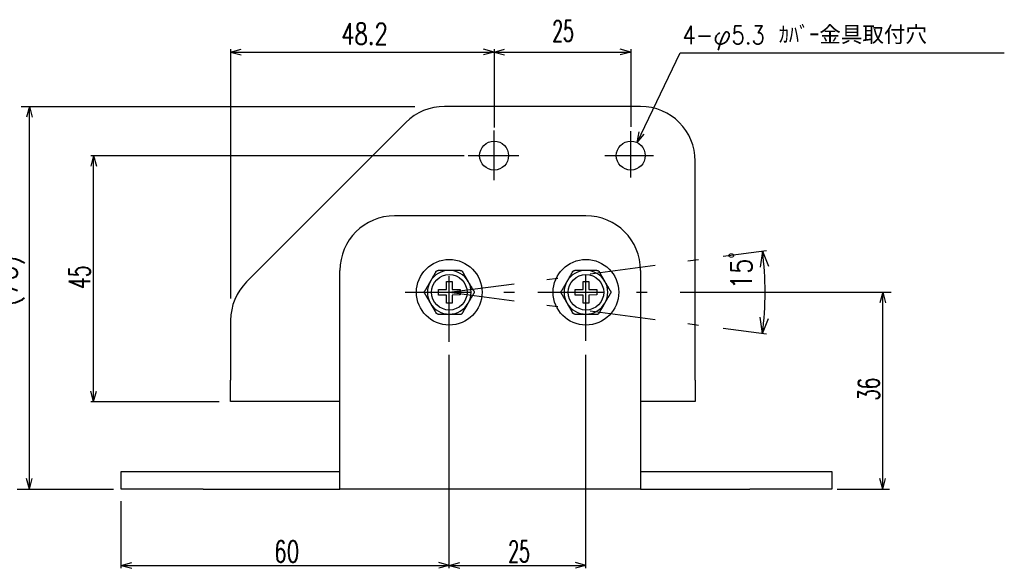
# Model space of a CAD drawing. Extents: x 168 to 527, y 104 to 394.
# Tile 3 of 3: x 347 to 527, y 104 to 204. Entities that reach past the tile are written whole.
import ezdxf
from ezdxf.enums import TextEntityAlignment as Align

# ---------------------------------------------------------------- set-up
doc = ezdxf.new("R2010")
doc.units = 0
doc.header["$LTSCALE"] = 2
doc.header["$MEASUREMENT"] = 0
doc.linetypes.add('CENTER', pattern=[13, 6, -3, 1, -3])
doc.layers.add('0一般図-0通り芯', color=7, linetype='CONTINUOUS')
doc.layers.add('0一般図-1躯体', color=7, linetype='CONTINUOUS')
doc.styles.get("Standard").update_dxf_attribs({"font": 'txt.shx', "bigfont": 'extfont.shx'})

msp = doc.modelspace()

# ---------------------------------------------------------------- linework, layer by layer
at = {"layer": '0一般図-0通り芯', "color": 7, "linetype": 'CONTINUOUS'}
for p, q in [((460.49, 188.31), (424.63, 188.31)), ((417.56, 185.38), (388.42, 156.24)), ((470.49, 138.25), (470.49, 178.31)), ((450.49, 168.31), (415.49, 168.31)), ((405.49, 122.25), (405.49, 158.31)), ((460.49, 158.31), (460.49, 122.25)), ((424.99, 156.31), (425.99, 156.31)), ((424.99, 154.81), (424.99, 156.31)), ((425.99, 156.31), (425.99, 154.81)), ((449.99, 156.31), (450.99, 156.31)), ((449.99, 154.81), (449.99, 156.31)), ((450.99, 156.31), (450.99, 154.81)), ((423.49, 154.81), (424.99, 154.81)), ((423.49, 153.81), (423.49, 154.81)), ((424.99, 153.81), (423.49, 153.81)), ((424.99, 152.31), (424.99, 153.81)), ((425.99, 154.81), (427.49, 154.82)), ((427.49, 153.82), (425.99, 153.81)), ((425.99, 153.81), (425.99, 152.31)), ((427.49, 154.82), (427.49, 153.82)), ((448.49, 154.81), (449.99, 154.81)), ((448.49, 153.81), (448.49, 154.81)), ((449.99, 153.81), (448.49, 153.81)), ((449.99, 152.31), (449.99, 153.81)), ((450.99, 154.81), (452.49, 154.82)), ((452.49, 153.82), (450.99, 153.81)), ((450.99, 153.81), (450.99, 152.31)), ((452.49, 154.82), (452.49, 153.82)), ((425.99, 152.31), (424.99, 152.31)), ((450.99, 152.31), (449.99, 152.31)), ((385.49, 149.17), (385.49, 138.25)), ((385.49, 134.31), (385.49, 138.25)), ((470.49, 138.25), (470.49, 134.31)), ((405.49, 134.31), (385.49, 134.31)), ((470.49, 134.31), (460.49, 134.31)), ((365.49, 118.31), (365.49, 121.51)), ((365.49, 121.51), (380.49, 121.51)), ((380.49, 121.51), (405.49, 121.51)), ((460.49, 122.25), (460.49, 118.31)), ((460.49, 121.51), (480.49, 121.51)), ((480.49, 121.51), (495.49, 121.51)), ((380.49, 118.31), (365.49, 118.31)), ((380.49, 118.31), (405.49, 118.31)), ((460.49, 118.31), (480.49, 118.31))]:
    msp.add_line(p, q, dxfattribs=at)
at = {"layer": '0一般図-0通り芯', "color": 4, "linetype": 'CENTER'}
for p, q in [((433.69, 174.84), (433.69, 183.89)), ((458.69, 175.33), (458.69, 183.81)), ((428.95, 179.31), (438.24, 179.31)), ((453.95, 179.31), (462.84, 179.31)), ((425.49, 145.25), (425.49, 162.67)), ((450.49, 145.45), (450.49, 161.75))]:
    msp.add_line(p, q, dxfattribs=at)
at = {"layer": '0一般図-0通り芯', "color": 7, "linetype": 'CONTINUOUS'}
for points in [[(423.03, 158.06), (423, 158.01), (422.99, 157.99), (422.98, 157.97), (422.96, 157.94), (422.94, 157.91), (422.92, 157.87), (422.89, 157.82), (422.87, 157.78), (422.84, 157.73), (422.81, 157.67), (422.77, 157.61), (422.73, 157.55), (422.7, 157.48), (422.66, 157.41), (422.62, 157.34), (422.57, 157.27), (422.53, 157.2), (422.49, 157.12), (422.45, 157.05), (422.41, 156.98), (422.37, 156.91), (422.33, 156.84), (422.29, 156.78), (422.25, 156.71), (422.22, 156.66), (422.19, 156.6), (422.16, 156.55), (422.14, 156.51), (422.11, 156.47), (422.09, 156.44), (422.08, 156.41), (422.06, 156.38), (422.02, 156.31)], [(423.03, 158.06), (423.03, 158.07), (423.04, 158.07), (423.04, 158.07), (423.04, 158.08), (423.05, 158.08), (423.05, 158.09), (423.05, 158.09), (423.06, 158.1), (423.06, 158.11), (423.07, 158.12), (423.08, 158.13), (423.08, 158.13), (423.09, 158.14), (423.1, 158.15), (423.11, 158.16), (423.12, 158.17), (423.13, 158.19), (423.14, 158.2), (423.15, 158.21), (423.17, 158.22), (423.18, 158.23), (423.2, 158.24), (423.22, 158.25), (423.23, 158.25), (423.25, 158.26), (423.26, 158.27), (423.28, 158.28), (423.29, 158.28), (423.31, 158.29), (423.32, 158.29), (423.34, 158.3), (423.35, 158.3), (423.36, 158.3), (423.37, 158.3), (423.38, 158.31), (423.39, 158.31), (423.4, 158.31), (423.41, 158.31), (423.42, 158.31), (423.43, 158.31), (423.43, 158.31), (423.44, 158.31), (423.44, 158.31), (423.45, 158.31), (423.45, 158.31), (423.45, 158.31), (423.46, 158.31), (423.46, 158.31), (423.46, 158.31)], [(425.48, 158.31), (425.43, 158.31), (425.4, 158.31), (425.37, 158.31), (425.34, 158.31), (425.3, 158.31), (425.25, 158.31), (425.2, 158.31), (425.15, 158.31), (425.09, 158.31), (425.02, 158.31), (424.95, 158.31), (424.88, 158.31), (424.8, 158.31), (424.72, 158.31), (424.63, 158.31), (424.55, 158.31), (424.47, 158.31), (424.38, 158.31), (424.3, 158.31), (424.22, 158.31), (424.14, 158.31), (424.06, 158.31), (423.99, 158.31), (423.92, 158.31), (423.85, 158.31), (423.79, 158.31), (423.74, 158.31), (423.69, 158.31), (423.64, 158.31), (423.6, 158.31), (423.57, 158.31), (423.54, 158.31), (423.46, 158.31)], [(427.5, 158.32), (427.45, 158.32), (427.43, 158.32), (427.4, 158.32), (427.36, 158.32), (427.33, 158.32), (427.28, 158.32), (427.23, 158.32), (427.18, 158.32), (427.12, 158.32), (427.05, 158.32), (426.98, 158.32), (426.91, 158.31), (426.83, 158.31), (426.76, 158.31), (426.67, 158.31), (426.59, 158.31), (426.51, 158.31), (426.42, 158.31), (426.34, 158.31), (426.26, 158.31), (426.18, 158.31), (426.1, 158.31), (426.02, 158.31), (425.95, 158.31), (425.88, 158.31), (425.82, 158.31), (425.77, 158.31), (425.71, 158.31), (425.67, 158.31), (425.63, 158.31), (425.59, 158.31), (425.56, 158.31), (425.48, 158.31)], [(427.5, 158.32), (427.51, 158.32), (427.52, 158.31), (427.52, 158.31), (427.53, 158.31), (427.53, 158.31), (427.54, 158.31), (427.55, 158.31), (427.55, 158.31), (427.56, 158.31), (427.57, 158.31), (427.58, 158.31), (427.59, 158.31), (427.61, 158.31), (427.62, 158.3), (427.63, 158.3), (427.65, 158.3), (427.66, 158.29), (427.68, 158.29), (427.69, 158.28), (427.71, 158.27), (427.73, 158.27), (427.74, 158.26), (427.76, 158.25), (427.77, 158.24), (427.79, 158.23), (427.8, 158.22), (427.81, 158.21), (427.83, 158.2), (427.84, 158.19), (427.85, 158.18), (427.86, 158.17), (427.87, 158.16), (427.88, 158.15), (427.89, 158.14), (427.89, 158.13), (427.9, 158.12), (427.9, 158.12), (427.91, 158.11), (427.91, 158.1), (427.92, 158.1), (427.92, 158.09), (427.92, 158.09), (427.93, 158.08), (427.93, 158.08), (427.93, 158.08), (427.93, 158.07), (427.93, 158.07), (427.93, 158.07), (427.94, 158.07)], [(428.95, 156.32), (428.92, 156.37), (428.91, 156.39), (428.9, 156.41), (428.88, 156.44), (428.86, 156.48), (428.84, 156.52), (428.81, 156.56), (428.78, 156.61), (428.75, 156.66), (428.72, 156.72), (428.68, 156.78), (428.65, 156.84), (428.61, 156.91), (428.57, 156.98), (428.52, 157.05), (428.48, 157.13), (428.44, 157.2), (428.4, 157.27), (428.36, 157.34), (428.32, 157.41), (428.28, 157.48), (428.24, 157.55), (428.2, 157.61), (428.17, 157.67), (428.13, 157.73), (428.1, 157.78), (428.08, 157.83), (428.05, 157.87), (428.03, 157.91), (428.01, 157.94), (427.99, 157.97), (427.98, 158), (427.94, 158.07)], [(448.03, 158.06), (448, 158.01), (447.99, 157.99), (447.98, 157.97), (447.96, 157.94), (447.94, 157.91), (447.92, 157.87), (447.89, 157.82), (447.87, 157.78), (447.84, 157.73), (447.81, 157.67), (447.77, 157.61), (447.73, 157.55), (447.7, 157.48), (447.66, 157.41), (447.62, 157.34), (447.57, 157.27), (447.53, 157.2), (447.49, 157.12), (447.45, 157.05), (447.41, 156.98), (447.37, 156.91), (447.33, 156.84), (447.29, 156.78), (447.25, 156.71), (447.22, 156.66), (447.19, 156.6), (447.16, 156.55), (447.14, 156.51), (447.11, 156.47), (447.09, 156.44), (447.08, 156.41), (447.06, 156.38), (447.02, 156.31)], [(448.03, 158.06), (448.03, 158.07), (448.04, 158.07), (448.04, 158.07), (448.04, 158.08), (448.05, 158.08), (448.05, 158.09), (448.05, 158.09), (448.06, 158.1), (448.06, 158.11), (448.07, 158.12), (448.08, 158.13), (448.08, 158.13), (448.09, 158.14), (448.1, 158.15), (448.11, 158.16), (448.12, 158.17), (448.13, 158.19), (448.14, 158.2), (448.15, 158.21), (448.17, 158.22), (448.18, 158.23), (448.2, 158.24), (448.22, 158.25), (448.23, 158.25), (448.25, 158.26), (448.26, 158.27), (448.28, 158.28), (448.29, 158.28), (448.31, 158.29), (448.32, 158.29), (448.34, 158.3), (448.35, 158.3), (448.36, 158.3), (448.37, 158.3), (448.38, 158.31), (448.39, 158.31), (448.4, 158.31), (448.41, 158.31), (448.42, 158.31), (448.43, 158.31), (448.43, 158.31), (448.44, 158.31), (448.44, 158.31), (448.45, 158.31), (448.45, 158.31), (448.45, 158.31), (448.46, 158.31), (448.46, 158.31), (448.46, 158.31)], [(450.48, 158.31), (450.43, 158.31), (450.4, 158.31), (450.37, 158.31), (450.34, 158.31), (450.3, 158.31), (450.25, 158.31), (450.2, 158.31), (450.15, 158.31), (450.09, 158.31), (450.02, 158.31), (449.95, 158.31), (449.88, 158.31), (449.8, 158.31), (449.72, 158.31), (449.63, 158.31), (449.55, 158.31), (449.47, 158.31), (449.38, 158.31), (449.3, 158.31), (449.22, 158.31), (449.14, 158.31), (449.06, 158.31), (448.99, 158.31), (448.92, 158.31), (448.85, 158.31), (448.79, 158.31), (448.74, 158.31), (448.69, 158.31), (448.64, 158.31), (448.6, 158.31), (448.57, 158.31), (448.54, 158.31), (448.46, 158.31)], [(452.5, 158.32), (452.45, 158.32), (452.43, 158.32), (452.4, 158.32), (452.36, 158.32), (452.33, 158.32), (452.28, 158.32), (452.23, 158.32), (452.18, 158.32), (452.12, 158.32), (452.05, 158.32), (451.98, 158.32), (451.91, 158.31), (451.83, 158.31), (451.76, 158.31), (451.67, 158.31), (451.59, 158.31), (451.51, 158.31), (451.42, 158.31), (451.34, 158.31), (451.26, 158.31), (451.18, 158.31), (451.1, 158.31), (451.02, 158.31), (450.95, 158.31), (450.88, 158.31), (450.82, 158.31), (450.77, 158.31), (450.71, 158.31), (450.67, 158.31), (450.63, 158.31), (450.59, 158.31), (450.56, 158.31), (450.48, 158.31)], [(452.5, 158.32), (452.51, 158.32), (452.52, 158.31), (452.52, 158.31), (452.53, 158.31), (452.53, 158.31), (452.54, 158.31), (452.55, 158.31), (452.55, 158.31), (452.56, 158.31), (452.57, 158.31), (452.58, 158.31), (452.59, 158.31), (452.61, 158.31), (452.62, 158.3), (452.63, 158.3), (452.65, 158.3), (452.66, 158.29), (452.68, 158.29), (452.69, 158.28), (452.71, 158.27), (452.73, 158.27), (452.74, 158.26), (452.76, 158.25), (452.77, 158.24), (452.79, 158.23), (452.8, 158.22), (452.81, 158.21), (452.83, 158.2), (452.84, 158.19), (452.85, 158.18), (452.86, 158.17), (452.87, 158.16), (452.88, 158.15), (452.89, 158.14), (452.89, 158.13), (452.9, 158.12), (452.9, 158.12), (452.91, 158.11), (452.91, 158.1), (452.92, 158.1), (452.92, 158.09), (452.92, 158.09), (452.93, 158.08), (452.93, 158.08), (452.93, 158.08), (452.93, 158.07), (452.93, 158.07), (452.93, 158.07), (452.94, 158.07)], [(453.95, 156.32), (453.92, 156.37), (453.91, 156.39), (453.9, 156.41), (453.88, 156.44), (453.86, 156.48), (453.84, 156.52), (453.81, 156.56), (453.78, 156.61), (453.75, 156.66), (453.72, 156.72), (453.68, 156.78), (453.65, 156.84), (453.61, 156.91), (453.57, 156.98), (453.52, 157.05), (453.48, 157.13), (453.44, 157.2), (453.4, 157.27), (453.36, 157.34), (453.32, 157.41), (453.28, 157.48), (453.24, 157.55), (453.2, 157.61), (453.17, 157.67), (453.13, 157.73), (453.1, 157.78), (453.08, 157.83), (453.05, 157.87), (453.03, 157.91), (453.01, 157.94), (452.99, 157.97), (452.98, 158), (452.94, 158.07)], [(422.02, 156.31), (421.99, 156.26), (421.98, 156.24), (421.97, 156.21), (421.95, 156.18), (421.93, 156.15), (421.91, 156.11), (421.88, 156.07), (421.85, 156.02), (421.82, 155.97), (421.79, 155.91), (421.76, 155.85), (421.72, 155.78), (421.68, 155.71), (421.64, 155.64), (421.6, 155.57), (421.56, 155.5), (421.51, 155.43), (421.47, 155.35), (421.43, 155.28), (421.39, 155.21), (421.35, 155.14), (421.31, 155.08), (421.28, 155.01), (421.24, 154.95), (421.21, 154.9), (421.18, 154.84), (421.15, 154.8), (421.13, 154.75), (421.1, 154.71), (421.08, 154.68), (421.07, 154.65), (421.05, 154.63), (421.01, 154.56)], [(429.96, 154.57), (429.93, 154.62), (429.92, 154.64), (429.91, 154.66), (429.89, 154.69), (429.87, 154.72), (429.85, 154.76), (429.83, 154.8), (429.8, 154.85), (429.77, 154.9), (429.74, 154.96), (429.7, 155.02), (429.67, 155.08), (429.63, 155.15), (429.59, 155.22), (429.55, 155.29), (429.5, 155.36), (429.46, 155.43), (429.42, 155.5), (429.38, 155.58), (429.34, 155.65), (429.3, 155.72), (429.26, 155.79), (429.22, 155.85), (429.18, 155.91), (429.15, 155.97), (429.12, 156.02), (429.09, 156.07), (429.07, 156.12), (429.04, 156.16), (429.02, 156.19), (429.01, 156.22), (428.99, 156.25), (428.95, 156.32)], [(447.02, 156.31), (446.99, 156.26), (446.98, 156.24), (446.97, 156.21), (446.95, 156.18), (446.93, 156.15), (446.91, 156.11), (446.88, 156.07), (446.85, 156.02), (446.82, 155.97), (446.79, 155.91), (446.76, 155.85), (446.72, 155.78), (446.68, 155.71), (446.64, 155.64), (446.6, 155.57), (446.56, 155.5), (446.51, 155.43), (446.47, 155.35), (446.43, 155.28), (446.39, 155.21), (446.35, 155.14), (446.31, 155.08), (446.28, 155.01), (446.24, 154.95), (446.21, 154.9), (446.18, 154.84), (446.15, 154.8), (446.13, 154.75), (446.1, 154.71), (446.08, 154.68), (446.07, 154.65), (446.05, 154.63), (446.01, 154.56)], [(454.96, 154.57), (454.93, 154.62), (454.92, 154.64), (454.91, 154.66), (454.89, 154.69), (454.87, 154.72), (454.85, 154.76), (454.83, 154.8), (454.8, 154.85), (454.77, 154.9), (454.74, 154.96), (454.7, 155.02), (454.67, 155.08), (454.63, 155.15), (454.59, 155.22), (454.55, 155.29), (454.5, 155.36), (454.46, 155.43), (454.42, 155.5), (454.38, 155.58), (454.34, 155.65), (454.3, 155.72), (454.26, 155.79), (454.22, 155.85), (454.18, 155.91), (454.15, 155.97), (454.12, 156.02), (454.09, 156.07), (454.07, 156.12), (454.04, 156.16), (454.02, 156.19), (454.01, 156.22), (453.99, 156.25), (453.95, 156.32)], [(421.01, 154.06), (421.01, 154.07), (421.01, 154.07), (421.01, 154.07), (421, 154.08), (421, 154.08), (421, 154.09), (421, 154.1), (420.99, 154.1), (420.99, 154.11), (420.98, 154.12), (420.98, 154.13), (420.98, 154.14), (420.97, 154.15), (420.97, 154.16), (420.96, 154.18), (420.96, 154.19), (420.96, 154.21), (420.95, 154.22), (420.95, 154.24), (420.95, 154.26), (420.95, 154.27), (420.95, 154.29), (420.95, 154.31), (420.95, 154.33), (420.95, 154.35), (420.95, 154.36), (420.95, 154.38), (420.95, 154.4), (420.96, 154.41), (420.96, 154.43), (420.96, 154.44), (420.97, 154.45), (420.97, 154.46), (420.97, 154.48), (420.98, 154.49), (420.98, 154.5), (420.99, 154.5), (420.99, 154.51), (420.99, 154.52), (421, 154.53), (421, 154.53), (421, 154.54), (421, 154.54), (421.01, 154.54), (421.01, 154.55), (421.01, 154.55), (421.01, 154.55), (421.01, 154.55), (421.01, 154.56)], [(421.01, 154.06), (421.04, 154.01), (421.05, 153.99), (421.07, 153.97), (421.08, 153.94), (421.1, 153.9), (421.13, 153.86), (421.15, 153.82), (421.18, 153.78), (421.21, 153.72), (421.24, 153.67), (421.27, 153.61), (421.31, 153.54), (421.35, 153.48), (421.39, 153.41), (421.43, 153.34), (421.47, 153.27), (421.51, 153.19), (421.56, 153.12), (421.6, 153.05), (421.64, 152.98), (421.68, 152.91), (421.72, 152.84), (421.76, 152.77), (421.79, 152.71), (421.83, 152.66), (421.86, 152.6), (421.89, 152.55), (421.91, 152.51), (421.93, 152.47), (421.95, 152.44), (421.97, 152.4), (421.99, 152.38), (422.03, 152.31)], [(428.95, 152.32), (428.98, 152.37), (428.99, 152.39), (429.01, 152.41), (429.03, 152.44), (429.05, 152.48), (429.07, 152.52), (429.09, 152.56), (429.12, 152.61), (429.15, 152.66), (429.19, 152.72), (429.22, 152.78), (429.26, 152.84), (429.3, 152.91), (429.34, 152.98), (429.38, 153.05), (429.42, 153.13), (429.46, 153.2), (429.5, 153.27), (429.55, 153.34), (429.59, 153.42), (429.63, 153.48), (429.66, 153.55), (429.7, 153.61), (429.74, 153.67), (429.77, 153.73), (429.8, 153.78), (429.83, 153.83), (429.85, 153.87), (429.87, 153.91), (429.89, 153.95), (429.91, 153.97), (429.92, 154), (429.96, 154.07)], [(429.96, 154.57), (429.97, 154.56), (429.97, 154.56), (429.97, 154.55), (429.97, 154.55), (429.97, 154.54), (429.98, 154.54), (429.98, 154.53), (429.98, 154.52), (429.99, 154.52), (429.99, 154.51), (430, 154.5), (430, 154.49), (430.01, 154.47), (430.01, 154.46), (430.01, 154.45), (430.02, 154.44), (430.02, 154.42), (430.02, 154.4), (430.03, 154.39), (430.03, 154.37), (430.03, 154.35), (430.03, 154.33), (430.03, 154.32), (430.03, 154.3), (430.03, 154.28), (430.03, 154.26), (430.03, 154.25), (430.02, 154.23), (430.02, 154.21), (430.02, 154.2), (430.01, 154.19), (430.01, 154.17), (430.01, 154.16), (430, 154.15), (430, 154.14), (429.99, 154.13), (429.99, 154.12), (429.99, 154.11), (429.98, 154.11), (429.98, 154.1), (429.98, 154.1), (429.97, 154.09), (429.97, 154.09), (429.97, 154.08), (429.97, 154.08), (429.97, 154.08), (429.97, 154.08), (429.97, 154.07), (429.96, 154.07)], [(446.01, 154.06), (446.01, 154.07), (446.01, 154.07), (446.01, 154.07), (446, 154.08), (446, 154.08), (446, 154.09), (446, 154.1), (445.99, 154.1), (445.99, 154.11), (445.98, 154.12), (445.98, 154.13), (445.98, 154.14), (445.97, 154.15), (445.97, 154.16), (445.96, 154.18), (445.96, 154.19), (445.96, 154.21), (445.95, 154.22), (445.95, 154.24), (445.95, 154.26), (445.95, 154.27), (445.95, 154.29), (445.95, 154.31), (445.95, 154.33), (445.95, 154.35), (445.95, 154.36), (445.95, 154.38), (445.95, 154.4), (445.96, 154.41), (445.96, 154.43), (445.96, 154.44), (445.97, 154.45), (445.97, 154.46), (445.97, 154.48), (445.98, 154.49), (445.98, 154.5), (445.99, 154.5), (445.99, 154.51), (445.99, 154.52), (446, 154.53), (446, 154.53), (446, 154.54), (446, 154.54), (446.01, 154.54), (446.01, 154.55), (446.01, 154.55), (446.01, 154.55), (446.01, 154.55), (446.01, 154.56)], [(446.01, 154.06), (446.04, 154.01), (446.05, 153.99), (446.07, 153.97), (446.08, 153.94), (446.1, 153.9), (446.13, 153.86), (446.15, 153.82), (446.18, 153.78), (446.21, 153.72), (446.24, 153.67), (446.27, 153.61), (446.31, 153.54), (446.35, 153.48), (446.39, 153.41), (446.43, 153.34), (446.47, 153.27), (446.51, 153.19), (446.56, 153.12), (446.6, 153.05), (446.64, 152.98), (446.68, 152.91), (446.72, 152.84), (446.76, 152.77), (446.79, 152.71), (446.83, 152.66), (446.86, 152.6), (446.89, 152.55), (446.91, 152.51), (446.93, 152.47), (446.95, 152.44), (446.97, 152.4), (446.99, 152.38), (447.03, 152.31)], [(453.95, 152.32), (453.98, 152.37), (453.99, 152.39), (454.01, 152.41), (454.03, 152.44), (454.05, 152.48), (454.07, 152.52), (454.09, 152.56), (454.12, 152.61), (454.15, 152.66), (454.19, 152.72), (454.22, 152.78), (454.26, 152.84), (454.3, 152.91), (454.34, 152.98), (454.38, 153.05), (454.42, 153.13), (454.46, 153.2), (454.5, 153.27), (454.55, 153.34), (454.59, 153.42), (454.63, 153.48), (454.66, 153.55), (454.7, 153.61), (454.74, 153.67), (454.77, 153.73), (454.8, 153.78), (454.83, 153.83), (454.85, 153.87), (454.87, 153.91), (454.89, 153.95), (454.91, 153.97), (454.92, 154), (454.96, 154.07)], [(454.96, 154.57), (454.97, 154.56), (454.97, 154.56), (454.97, 154.55), (454.97, 154.55), (454.97, 154.54), (454.98, 154.54), (454.98, 154.53), (454.98, 154.52), (454.99, 154.52), (454.99, 154.51), (455, 154.5), (455, 154.49), (455.01, 154.47), (455.01, 154.46), (455.01, 154.45), (455.02, 154.44), (455.02, 154.42), (455.02, 154.4), (455.03, 154.39), (455.03, 154.37), (455.03, 154.35), (455.03, 154.33), (455.03, 154.32), (455.03, 154.3), (455.03, 154.28), (455.03, 154.26), (455.03, 154.25), (455.02, 154.23), (455.02, 154.21), (455.02, 154.2), (455.01, 154.19), (455.01, 154.17), (455.01, 154.16), (455, 154.15), (455, 154.14), (454.99, 154.13), (454.99, 154.12), (454.99, 154.11), (454.98, 154.11), (454.98, 154.1), (454.98, 154.1), (454.97, 154.09), (454.97, 154.09), (454.97, 154.08), (454.97, 154.08), (454.97, 154.08), (454.97, 154.08), (454.97, 154.07), (454.96, 154.07)], [(422.03, 152.31), (422.05, 152.26), (422.07, 152.24), (422.08, 152.21), (422.1, 152.18), (422.12, 152.15), (422.14, 152.11), (422.17, 152.07), (422.19, 152.02), (422.22, 151.97), (422.26, 151.91), (422.29, 151.85), (422.33, 151.78), (422.37, 151.71), (422.41, 151.65), (422.45, 151.57), (422.49, 151.5), (422.54, 151.43), (422.58, 151.36), (422.62, 151.28), (422.66, 151.21), (422.7, 151.14), (422.74, 151.08), (422.78, 151.01), (422.81, 150.95), (422.84, 150.9), (422.87, 150.85), (422.9, 150.8), (422.93, 150.76), (422.95, 150.72), (422.97, 150.68), (422.98, 150.65), (423, 150.63), (423.04, 150.56)], [(425.49, 150.31), (425.55, 150.31), (425.57, 150.31), (425.6, 150.31), (425.64, 150.31), (425.68, 150.31), (425.72, 150.31), (425.77, 150.31), (425.83, 150.31), (425.89, 150.31), (425.96, 150.31), (426.03, 150.31), (426.1, 150.31), (426.18, 150.31), (426.26, 150.31), (426.34, 150.31), (426.43, 150.31), (426.51, 150.31), (426.59, 150.31), (426.68, 150.31), (426.76, 150.31), (426.84, 150.31), (426.92, 150.31), (426.99, 150.32), (427.06, 150.32), (427.12, 150.32), (427.18, 150.32), (427.24, 150.32), (427.29, 150.32), (427.33, 150.32), (427.37, 150.32), (427.41, 150.32), (427.43, 150.32), (427.51, 150.32), (427.52, 150.32), (427.53, 150.32), (427.53, 150.32), (427.54, 150.32), (427.54, 150.32), (427.55, 150.32), (427.56, 150.32), (427.56, 150.32), (427.57, 150.32), (427.58, 150.32), (427.59, 150.32), (427.6, 150.32), (427.62, 150.33), (427.63, 150.33), (427.64, 150.33), (427.66, 150.33), (427.67, 150.34), (427.69, 150.35), (427.7, 150.35), (427.72, 150.36), (427.74, 150.37), (427.75, 150.38), (427.77, 150.38), (427.78, 150.39), (427.8, 150.4), (427.81, 150.41), (427.82, 150.42), (427.84, 150.43), (427.85, 150.44), (427.86, 150.45), (427.87, 150.46), (427.88, 150.47), (427.89, 150.48), (427.9, 150.49), (427.9, 150.5), (427.91, 150.51), (427.91, 150.52), (427.92, 150.52), (427.92, 150.53), (427.93, 150.54), (427.93, 150.54), (427.93, 150.55), (427.94, 150.55), (427.94, 150.55), (427.94, 150.56), (427.94, 150.56), (427.94, 150.56), (427.94, 150.56), (427.95, 150.57), (427.97, 150.61), (427.99, 150.63), (428, 150.66), (428.02, 150.69), (428.04, 150.72), (428.06, 150.76), (428.08, 150.8), (428.11, 150.85), (428.14, 150.9), (428.17, 150.96), (428.21, 151.02), (428.24, 151.08), (428.28, 151.15), (428.32, 151.22), (428.36, 151.29), (428.4, 151.36), (428.44, 151.43), (428.49, 151.5), (428.53, 151.58), (428.57, 151.65), (428.61, 151.72), (428.65, 151.79), (428.69, 151.85), (428.72, 151.91), (428.76, 151.97), (428.79, 152.02), (428.81, 152.07), (428.84, 152.12), (428.86, 152.16), (428.88, 152.19), (428.9, 152.22), (428.91, 152.25), (428.95, 152.32)], [(447.03, 152.31), (447.05, 152.26), (447.07, 152.24), (447.08, 152.21), (447.1, 152.18), (447.12, 152.15), (447.14, 152.11), (447.17, 152.07), (447.19, 152.02), (447.22, 151.97), (447.26, 151.91), (447.29, 151.85), (447.33, 151.78), (447.37, 151.71), (447.41, 151.65), (447.45, 151.57), (447.49, 151.5), (447.54, 151.43), (447.58, 151.36), (447.62, 151.28), (447.66, 151.21), (447.7, 151.14), (447.74, 151.08), (447.78, 151.01), (447.81, 150.95), (447.84, 150.9), (447.87, 150.85), (447.9, 150.8), (447.93, 150.76), (447.95, 150.72), (447.97, 150.68), (447.98, 150.65), (448, 150.63), (448.04, 150.56)], [(450.49, 150.31), (450.55, 150.31), (450.57, 150.31), (450.6, 150.31), (450.64, 150.31), (450.68, 150.31), (450.72, 150.31), (450.77, 150.31), (450.83, 150.31), (450.89, 150.31), (450.96, 150.31), (451.03, 150.31), (451.1, 150.31), (451.18, 150.31), (451.26, 150.31), (451.34, 150.31), (451.43, 150.31), (451.51, 150.31), (451.59, 150.31), (451.68, 150.31), (451.76, 150.31), (451.84, 150.31), (451.92, 150.31), (451.99, 150.32), (452.06, 150.32), (452.12, 150.32), (452.18, 150.32), (452.24, 150.32), (452.29, 150.32), (452.33, 150.32), (452.37, 150.32), (452.41, 150.32), (452.43, 150.32), (452.51, 150.32), (452.52, 150.32), (452.53, 150.32), (452.53, 150.32), (452.54, 150.32), (452.54, 150.32), (452.55, 150.32), (452.56, 150.32), (452.56, 150.32), (452.57, 150.32), (452.58, 150.32), (452.59, 150.32), (452.6, 150.32), (452.62, 150.33), (452.63, 150.33), (452.64, 150.33), (452.66, 150.33), (452.67, 150.34), (452.69, 150.35), (452.7, 150.35), (452.72, 150.36), (452.74, 150.37), (452.75, 150.38), (452.77, 150.38), (452.78, 150.39), (452.8, 150.4), (452.81, 150.41), (452.82, 150.42), (452.84, 150.43), (452.85, 150.44), (452.86, 150.45), (452.87, 150.46), (452.88, 150.47), (452.89, 150.48), (452.9, 150.49), (452.9, 150.5), (452.91, 150.51), (452.91, 150.52), (452.92, 150.52), (452.92, 150.53), (452.93, 150.54), (452.93, 150.54), (452.93, 150.55), (452.94, 150.55), (452.94, 150.55), (452.94, 150.56), (452.94, 150.56), (452.94, 150.56), (452.94, 150.56), (452.95, 150.57), (452.97, 150.61), (452.99, 150.63), (453, 150.66), (453.02, 150.69), (453.04, 150.72), (453.06, 150.76), (453.08, 150.8), (453.11, 150.85), (453.14, 150.9), (453.17, 150.96), (453.21, 151.02), (453.24, 151.08), (453.28, 151.15), (453.32, 151.22), (453.36, 151.29), (453.4, 151.36), (453.44, 151.43), (453.49, 151.5), (453.53, 151.58), (453.57, 151.65), (453.61, 151.72), (453.65, 151.79), (453.69, 151.85), (453.72, 151.91), (453.76, 151.97), (453.79, 152.02), (453.81, 152.07), (453.84, 152.12), (453.86, 152.16), (453.88, 152.19), (453.9, 152.22), (453.91, 152.25), (453.95, 152.32)], [(423.47, 150.31), (423.46, 150.31), (423.46, 150.31), (423.46, 150.31), (423.45, 150.31), (423.45, 150.31), (423.44, 150.31), (423.43, 150.31), (423.42, 150.31), (423.41, 150.32), (423.4, 150.32), (423.39, 150.32), (423.38, 150.32), (423.37, 150.32), (423.36, 150.32), (423.34, 150.33), (423.33, 150.33), (423.31, 150.33), (423.3, 150.34), (423.28, 150.35), (423.27, 150.35), (423.25, 150.36), (423.24, 150.37), (423.22, 150.38), (423.2, 150.39), (423.19, 150.4), (423.17, 150.41), (423.16, 150.42), (423.15, 150.43), (423.14, 150.44), (423.13, 150.45), (423.12, 150.46), (423.11, 150.47), (423.1, 150.48), (423.09, 150.49), (423.08, 150.49), (423.08, 150.5), (423.07, 150.51), (423.07, 150.52), (423.06, 150.52), (423.06, 150.53), (423.06, 150.53), (423.05, 150.54), (423.05, 150.54), (423.05, 150.55), (423.05, 150.55), (423.04, 150.55), (423.04, 150.55), (423.04, 150.56), (423.04, 150.56)], [(423.47, 150.31), (423.53, 150.31), (423.55, 150.31), (423.58, 150.31), (423.61, 150.31), (423.65, 150.31), (423.7, 150.31), (423.74, 150.31), (423.8, 150.31), (423.86, 150.31), (423.92, 150.31), (423.99, 150.31), (424.07, 150.31), (424.14, 150.31), (424.22, 150.31), (424.3, 150.31), (424.39, 150.31), (424.47, 150.31), (424.55, 150.31), (424.64, 150.31), (424.72, 150.31), (424.8, 150.31), (424.88, 150.31), (424.95, 150.31), (425.03, 150.31), (425.09, 150.31), (425.15, 150.31), (425.21, 150.31), (425.26, 150.31), (425.31, 150.31), (425.35, 150.31), (425.38, 150.31), (425.41, 150.31), (425.49, 150.31)], [(448.47, 150.31), (448.46, 150.31), (448.46, 150.31), (448.46, 150.31), (448.45, 150.31), (448.45, 150.31), (448.44, 150.31), (448.43, 150.31), (448.42, 150.31), (448.41, 150.32), (448.4, 150.32), (448.39, 150.32), (448.38, 150.32), (448.37, 150.32), (448.36, 150.32), (448.34, 150.33), (448.33, 150.33), (448.31, 150.33), (448.3, 150.34), (448.28, 150.35), (448.27, 150.35), (448.25, 150.36), (448.24, 150.37), (448.22, 150.38), (448.2, 150.39), (448.19, 150.4), (448.17, 150.41), (448.16, 150.42), (448.15, 150.43), (448.14, 150.44), (448.13, 150.45), (448.12, 150.46), (448.11, 150.47), (448.1, 150.48), (448.09, 150.49), (448.08, 150.49), (448.08, 150.5), (448.07, 150.51), (448.07, 150.52), (448.06, 150.52), (448.06, 150.53), (448.06, 150.53), (448.05, 150.54), (448.05, 150.54), (448.05, 150.55), (448.05, 150.55), (448.04, 150.55), (448.04, 150.55), (448.04, 150.56), (448.04, 150.56)], [(448.47, 150.31), (448.53, 150.31), (448.55, 150.31), (448.58, 150.31), (448.61, 150.31), (448.65, 150.31), (448.7, 150.31), (448.74, 150.31), (448.8, 150.31), (448.86, 150.31), (448.92, 150.31), (448.99, 150.31), (449.07, 150.31), (449.14, 150.31), (449.22, 150.31), (449.3, 150.31), (449.39, 150.31), (449.47, 150.31), (449.55, 150.31), (449.64, 150.31), (449.72, 150.31), (449.8, 150.31), (449.88, 150.31), (449.95, 150.31), (450.03, 150.31), (450.09, 150.31), (450.15, 150.31), (450.21, 150.31), (450.26, 150.31), (450.31, 150.31), (450.35, 150.31), (450.38, 150.31), (450.41, 150.31), (450.49, 150.31)], [(460.49, 118.31), (405.49, 118.31), (405.49, 122.25)], [(495.49, 121.51), (495.49, 118.31), (480.49, 118.31)]]:
    msp.add_lwpolyline(points, dxfattribs=at)
at = {"layer": '0一般図-0通り芯', "color": 4, "linetype": 'CENTER'}
msp.add_lwpolyline([(417.45, 154.31), (441.71, 154.31), (477.27, 154.31)], dxfattribs=at)
at = {"layer": '0一般図-0通り芯', "color": 7, "linetype": 'CONTINUOUS'}
for centre, radius in [((433.69, 179.31), 2.65), ((458.69, 179.31), 2.65), ((425.49, 154.31), 6), ((450.49, 154.31), 6), ((425.49, 154.31), 3.25), ((450.49, 154.31), 3.25)]:
    msp.add_circle(centre, radius, dxfattribs=at)
for centre, radius, start, end in [((424.63, 178.31), 10, 90, 135), ((460.49, 178.31), 10, 360, 450), ((415.49, 158.31), 10, 90, 180), ((450.49, 158.31), 10, 360, 450), ((425.49, 154.31), 4, 90.072, 150.072), ((425.49, 154.31), 4, 30.072, 90.072), ((450.49, 154.31), 4, 90.072, 150.072), ((450.49, 154.31), 4, 30.072, 90.072), ((395.49, 149.17), 10, 135, 180), ((425.49, 154.31), 4, 150.072, 210.072), ((425.49, 154.31), 4, 330.072, 390.072), ((450.49, 154.31), 4, 150.072, 210.072), ((450.49, 154.31), 4, 330.072, 390.072), ((425.49, 154.31), 4, 210.072, 270.072), ((425.49, 154.31), 4, 270.072, -29.928), ((450.49, 154.31), 4, 210.072, 270.072), ((450.49, 154.31), 4, 270.072, -29.928)]:
    msp.add_arc(centre, radius, start, end, dxfattribs=at)
at = {"layer": '0一般図-1躯体', "color": 4, "linetype": 'CONTINUOUS'}
for p, q in [((385.49, 198.27), (387.42, 198.79)), ((385.49, 198.77), (385.49, 153.2)), ((385.49, 198.27), (433.69, 198.27)), ((385.49, 198.27), (387.42, 197.75)), ((433.69, 198.27), (431.76, 198.79)), ((433.69, 198.27), (431.76, 197.75)), ((433.69, 198.27), (435.62, 198.79)), ((433.69, 198.77), (433.69, 184.48)), ((433.69, 198.27), (458.69, 198.27)), ((433.69, 198.27), (435.62, 197.75)), ((458.69, 198.27), (456.76, 198.79)), ((458.69, 198.27), (456.76, 197.75)), ((458.69, 198.77), (458.69, 184.59)), ((459.83, 181.7), (467.71, 198.13)), ((467.71, 198.13), (527.02, 198.13)), ((347.18, 188.31), (419.16, 188.31)), ((348.67, 188.31), (348.15, 186.38)), ((348.67, 188.31), (349.19, 186.38)), ((348.67, 118.31), (348.67, 188.31)), ((459.83, 181.7), (460.2, 183.67)), ((459.83, 181.7), (461.14, 183.22)), ((360.42, 179.31), (359.9, 177.38)), ((359.92, 179.31), (428.19, 179.31)), ((360.42, 179.31), (360.93, 177.38)), ((360.42, 134.31), (360.42, 179.31)), ((475.59, 160.91), (483.5, 161.95)), ((482.76, 161.85), (482.37, 158.88)), ((482.76, 161.85), (483.91, 159.08)), ((475.03, 154.31), (485.01, 154.31)), ((485.01, 154.31), (506.35, 154.31)), ((504.8, 154.31), (504.28, 152.38)), ((482.76, 146.77), (482.37, 149.75)), ((482.76, 146.77), (483.91, 149.54)), ((475.59, 147.72), (483.5, 146.68)), ((425.49, 103.83), (425.49, 142.84)), ((450.49, 103.83), (450.49, 142.84)), ((360.42, 134.31), (359.9, 136.25)), ((360.42, 134.31), (360.93, 136.25)), ((359.92, 134.31), (383.4, 134.31)), ((348.67, 118.31), (348.15, 120.25)), ((348.67, 118.31), (349.19, 120.25)), ((504.8, 118.31), (504.28, 120.25)), ((504.8, 118.31), (505.31, 120.25)), ((346.45, 118.31), (364.08, 118.31)), ((348.17, 118.31), (362.15, 118.31)), ((496.44, 118.31), (506, 118.31)), ((365.49, 103.83), (365.49, 116.09)), ((365.49, 104.33), (367.42, 104.85)), ((425.49, 104.33), (423.56, 104.85)), ((425.49, 104.33), (427.42, 104.85)), ((450.49, 104.33), (448.56, 104.85)), ((365.49, 104.33), (367.42, 103.81)), ((365.49, 104.33), (425.49, 104.33)), ((425.49, 104.33), (423.56, 103.81)), ((425.49, 104.33), (450.49, 104.33)), ((425.49, 104.33), (427.42, 103.81)), ((450.49, 104.33), (448.56, 103.81))]:
    msp.add_line(p, q, dxfattribs=at)
at = {"layer": '0一般図-1躯体', "color": 4, "linetype": 'CENTER'}
for q in [(474.99, 160.83), (475.21, 147.77)]:
    msp.add_line((425.49, 154.31), q, dxfattribs=at)
at = {"layer": '0一般図-1躯体', "color": 4, "linetype": 'CONTINUOUS'}
msp.add_lwpolyline([(504.8, 118.31), (504.8, 154.31), (505.31, 152.38)], dxfattribs=at)
msp.add_arc((425.49, 154.31), 57.77, 352.5, 7.5, dxfattribs=at)

# ---------------------------------------------------------------- texts
at = {"layer": '0一般図-1躯体', "color": 7, "lineweight": -3}
for s, width, p in [('48.2', 0.733, (409.98, 198.47)), ('25', 0.589, (446.29, 199)), ('60', 0.687, (395.75, 103.78)), ('25', 0.589, (438.25, 103.78))]:
    msp.add_text(s, height=3.897, dxfattribs=dict(at, width=width)).set_placement(p, align=Align.BOTTOM_CENTER)
for s, width, p in [('15ﾟ', 0.852, (482.03, 158.74)), ('(70)', 0.825, (347.68, 156.44)), ('45', 0.642, (360.97, 157.07)), ('36', 0.627, (505.35, 136.57))]:
    msp.add_text(s, height=3.897, rotation=90, dxfattribs=dict(at, width=width)).set_placement(p, align=Align.BOTTOM_CENTER)
at = {"layer": '0一般図-1躯体', "color": 7, "lineweight": -3, "insert": (468.14, 198.62), "char_height": 3.313, "attachment_point": 7}
msp.add_mtext('\\W1.080;{\\W0.860;4-}φ{\\W0.860;5.3 ｶﾊﾞｰ}金具取付穴', dxfattribs=at)

doc.saveas('drawing.dxf')
